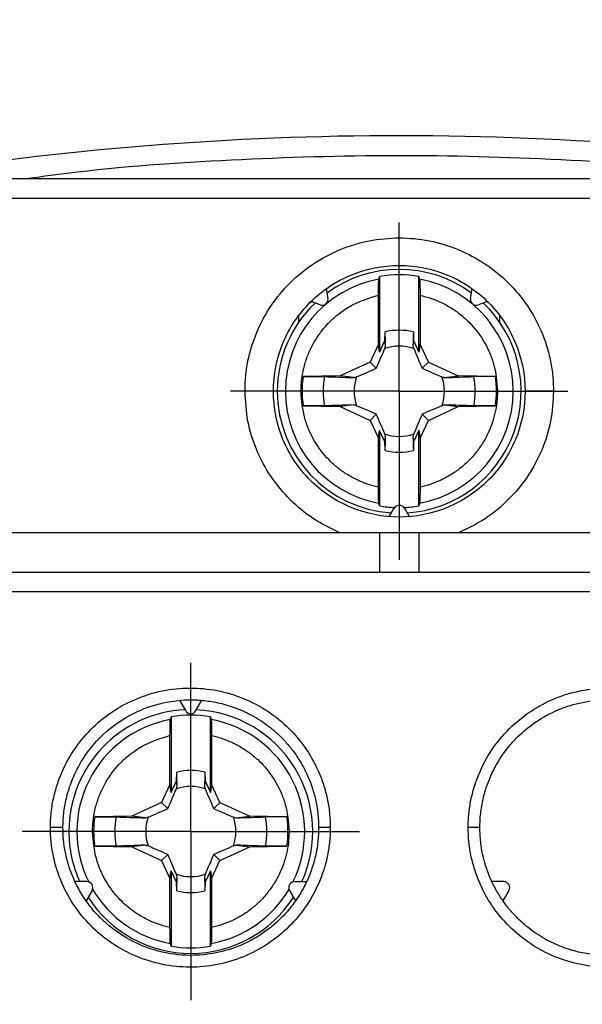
# Model space of a CAD drawing. Header units: inches. Extents: x 0.5 to 21.5, y 0.5 to 16.5.
# Tile 12 of 22: x 18.249 to 18.812, y 8.485 to 9.471. Entities that reach past the tile are written whole.
import ezdxf

# ---------------------------------------------------------------- set-up
doc = ezdxf.new("R2010")
doc.units = ezdxf.units.IN
doc.header["$LTSCALE"] = 2
doc.header["$MEASUREMENT"] = 0
doc.linetypes.add('CENTERX2', pattern=[0.8, 0.5, -0.1, 0.1, -0.1])
doc.layers.add('CENTER', color=40, linetype='CENTERX2')
doc.layers.add('DIMENSIONS', color=140, linetype='Continuous', lineweight=25)
doc.styles.add('SLDTEXTSTYLE0', font='TXT', dxfattribs={"width": 0.7})
doc.dimstyles.new('SLDDIMSTYLE0', dxfattribs={"dimtxt": 0.169922, "dimasz": 0.26, "dimexe": 0, "dimexo": 0.0625, "dimgap": 0.04248, "dimtad": 0, "dimtih": 1, "dimtoh": 1, "dimrnd": 1e-09, "dimzin": 12, "dimdsep": 46, "dimtxsty": 'SLDTEXTSTYLE0', "dimsah": 1, "dimcen": 0.09, "dimadec": 0, "dimazin": 3, "dimtfac": 1, "dimtofl": 0, "dimtmove": 0, "dimatfit": 3, "dimfxl": 0, "dimfrac": 2, "dimtolj": 1, "dimtzin": 12, "dimarcsym": 0})
doc.dimstyles.new('SLDDIMSTYLE1', dxfattribs={"dimtxt": 0.169922, "dimasz": 0.26, "dimexe": 0, "dimexo": 0.0625, "dimgap": 0.04248, "dimtad": 0, "dimtih": 1, "dimtoh": 1, "dimrnd": 1e-09, "dimzin": 12, "dimdsep": 46, "dimtxsty": 'SLDTEXTSTYLE0', "dimsah": 1, "dimcen": 0.09, "dimadec": 0, "dimazin": 3, "dimtfac": 1, "dimtmove": 0, "dimatfit": 0, "dimfxl": 0, "dimfrac": 2, "dimtolj": 1, "dimtzin": 12, "dimarcsym": 0})

# ---------------------------------------------------------------- blocks, each defined once
blk = doc.blocks.new('_D_7')
at = {"layer": 'DIMENSIONS'}
for p, q in [((19.41429, 9.41388), (20.56852, 9.41388)), ((20.31852, 9.41388), (20.31852, 8.23967)), ((20.06605, 7.93157), (20.00899, 7.93157)), ((20.00899, 7.93157), (20.00899, 7.66151)), ((20.57099, 7.93157), (20.62805, 7.93157)), ((20.62805, 7.93157), (20.62805, 7.66151)), ((20.00899, 7.66151), (20.06605, 7.66151)), ((20.62805, 7.66151), (20.57099, 7.66151)), ((20.31852, 6.38238), (20.31852, 7.62347)), ((18.04421, 6.38238), (20.56852, 6.38238))]:
    blk.add_line(p, q, dxfattribs=at)
for points in [[(20.31852, 9.41388), (20.27852, 9.15388), (20.35852, 9.15388)], [(20.31852, 6.38238), (20.35852, 6.64238), (20.27852, 6.64238)]]:
    blk.add_solid(points, dxfattribs=at)
at = {"layer": 'DIMENSIONS', "char_height": 0.166667, "attachment_point": 1, "style": 'SLDTEXTSTYLE0'}
for s, insert in [('3.03', (20.06605, 8.18446)), ('77.0', (20.06605, 7.87636))]:
    blk.add_mtext(s, dxfattribs=dict(at, insert=insert))
blk = doc.blocks.new('_D_9')
at = {"layer": 'DIMENSIONS'}
for p, q in [((17.74736, 9.39183), (17.74736, 10.45128)), ((19.51114, 9.41215), (19.51114, 10.45128)), ((17.74736, 10.20128), (17.24736, 10.20128)), ((18.36773, 10.20128), (18.31067, 10.20128)), ((18.31067, 10.20128), (18.31067, 9.93122)), ((18.87267, 10.20128), (18.92973, 10.20128)), ((18.92973, 10.20128), (18.92973, 9.93122)), ((19.51114, 10.20128), (20.01114, 10.20128)), ((18.31067, 9.93122), (18.36773, 9.93122)), ((18.92973, 9.93122), (18.87267, 9.93122))]:
    blk.add_line(p, q, dxfattribs=at)
for points in [[(17.74736, 10.20128), (17.48736, 10.24128), (17.48736, 10.16128)], [(19.51114, 10.20128), (19.77114, 10.16128), (19.77114, 10.24128)]]:
    blk.add_solid(points, dxfattribs=at)
at = {"layer": 'DIMENSIONS', "char_height": 0.166667, "attachment_point": 1, "style": 'SLDTEXTSTYLE0'}
for s, insert in [('1.76', (18.36773, 10.45416)), ('44.8', (18.36773, 10.14606))]:
    blk.add_mtext(s, dxfattribs=dict(at, insert=insert))
blk = doc.blocks.new('SW_CENTERMARKSYMBOL_5')
at = {"layer": 'CENTER', "color": 0}
for p, q in [((0, 0.1), (0, 0.1689)), ((0, 0), (0, 0.1)), ((-0.1, 0), (-0.1689, 0)), ((0, 0), (-0.1, 0)), ((0, 0), (0, -0.1)), ((0, 0), (0.1, 0)), ((0.1, 0), (0.1689, 0)), ((0, -0.1), (0, -0.1689))]:
    blk.add_line(p, q, dxfattribs=at)
blk = doc.blocks.new('SW_CENTERMARKSYMBOL_7')
at = {"layer": 'CENTER', "color": 0}
for p, q in [((0, 0.1), (0, 0.1689)), ((0, 0), (0, 0.1)), ((-0.1, 0), (-0.1689, 0)), ((0, 0), (-0.1, 0)), ((0, 0), (0, -0.1)), ((0, 0), (0.1, 0)), ((0.1, 0), (0.1689, 0)), ((0, -0.1), (0, -0.1689))]:
    blk.add_line(p, q, dxfattribs=at)

msp = doc.modelspace()

# ---------------------------------------------------------------- linework, layer by layer
for p, q in [((19.4784, 9.31151), (17.78009, 9.31151)), ((19.48177, 9.29183), (17.77672, 9.29183)), ((18.60956, 9.21378), (18.60956, 9.13812)), ((18.64893, 9.13812), (18.64893, 9.21378)), ((18.55618, 9.20155), (18.55788, 9.19193)), ((18.70062, 9.19193), (18.70231, 9.20155)), ((18.60843, 9.14601), (18.60843, 9.195)), ((18.65007, 9.195), (18.65007, 9.14601)), ((18.55004, 9.18535), (18.54086, 9.18869)), ((18.71763, 9.18869), (18.70845, 9.18535)), ((18.52885, 9.16832), (18.52885, 9.17377)), ((18.72964, 9.17488), (18.72964, 9.16832)), ((18.61496, 9.1497), (18.61512, 9.15834)), ((18.64338, 9.15834), (18.64353, 9.1497)), ((18.60843, 9.14601), (18.60007, 9.12809)), ((18.60956, 9.13812), (18.60843, 9.14601)), ((18.60956, 9.13812), (18.61496, 9.1497)), ((18.61558, 9.14463), (18.61496, 9.1497)), ((18.64353, 9.1497), (18.64292, 9.14463)), ((18.64353, 9.1497), (18.64893, 9.13812)), ((18.65007, 9.14601), (18.64893, 9.13812)), ((18.65842, 9.12809), (18.65007, 9.14601)), ((18.60007, 9.12809), (18.57027, 9.11419)), ((18.60629, 9.12188), (18.60007, 9.12809)), ((18.65842, 9.12809), (18.65221, 9.12188)), ((18.65842, 9.12809), (18.68823, 9.11419)), ((18.57027, 9.11419), (18.53306, 9.11354)), ((18.58354, 9.11259), (18.57027, 9.11419)), ((18.67496, 9.11259), (18.68823, 9.11419)), ((18.72544, 9.11354), (18.68823, 9.11419)), ((18.53306, 9.08429), (18.57027, 9.08364)), ((18.58354, 9.08525), (18.57027, 9.08364)), ((18.57027, 9.08364), (18.60007, 9.06974)), ((18.65842, 9.06974), (18.68823, 9.08364)), ((18.67496, 9.08525), (18.68823, 9.08364)), ((18.68823, 9.08364), (18.72544, 9.08429)), ((18.60629, 9.07595), (18.60007, 9.06974)), ((18.65221, 9.07595), (18.65842, 9.06974)), ((18.60007, 9.06974), (18.60843, 9.05182)), ((18.65007, 9.05182), (18.65842, 9.06974)), ((18.60843, 9.05182), (18.60956, 9.05971)), ((18.60956, 9.05971), (18.60956, 8.98405)), ((18.61496, 9.04813), (18.60956, 9.05971)), ((18.61496, 9.04813), (18.61558, 9.0532)), ((18.64292, 9.0532), (18.64353, 9.04813)), ((18.64893, 9.05971), (18.64353, 9.04813)), ((18.64893, 9.05971), (18.65007, 9.05182)), ((18.64893, 8.98405), (18.64893, 9.05971)), ((18.60843, 9.00283), (18.60843, 9.05182)), ((18.61512, 9.03949), (18.61496, 9.04813)), ((18.64353, 9.04813), (18.64338, 9.03949)), ((18.65007, 9.05182), (18.65007, 9.00283)), ((18.61925, 8.97333), (18.62413, 8.98179)), ((18.63436, 8.98179), (18.63925, 8.97333)), ((18.60956, 8.95718), (17.78372, 8.95718)), ((18.60956, 8.95718), (18.60956, 8.91781)), ((18.64893, 8.95718), (18.60956, 8.95718)), ((18.64893, 8.95718), (18.64893, 8.91781)), ((19.02689, 8.95718), (18.64893, 8.95718)), ((19.47782, 8.89813), (17.78068, 8.89813)), ((18.41547, 8.77903), (18.4095, 8.78938)), ((18.4257, 8.77903), (18.43167, 8.78938)), ((18.4009, 8.77283), (18.4009, 8.69718)), ((18.44027, 8.69718), (18.44027, 8.77283)), ((18.39977, 8.70506), (18.39977, 8.75406)), ((18.44141, 8.75406), (18.44141, 8.70506)), ((18.4063, 8.70876), (18.40645, 8.7174)), ((18.43472, 8.7174), (18.43487, 8.70876)), ((18.4009, 8.69718), (18.4063, 8.70876)), ((18.40692, 8.70368), (18.4063, 8.70876)), ((18.43487, 8.70876), (18.43426, 8.70368)), ((18.43487, 8.70876), (18.44027, 8.69718)), ((18.39977, 8.70506), (18.39141, 8.68715)), ((18.4009, 8.69718), (18.39977, 8.70506)), ((18.44141, 8.70506), (18.44027, 8.69718)), ((18.44976, 8.68715), (18.44141, 8.70506)), ((18.39141, 8.68715), (18.36161, 8.67325)), ((18.39762, 8.68093), (18.39141, 8.68715)), ((18.44976, 8.68715), (18.44355, 8.68093)), ((18.44976, 8.68715), (18.47957, 8.67325)), ((18.36161, 8.67325), (18.3244, 8.6726)), ((18.37487, 8.67164), (18.36161, 8.67325)), ((18.4663, 8.67164), (18.47957, 8.67325)), ((18.51678, 8.6726), (18.47957, 8.67325)), ((18.3244, 8.64335), (18.36161, 8.6427)), ((18.37487, 8.6443), (18.36161, 8.6427)), ((18.36161, 8.6427), (18.39141, 8.6288)), ((18.44976, 8.6288), (18.47957, 8.6427)), ((18.4663, 8.6443), (18.47957, 8.6427)), ((18.47957, 8.6427), (18.51678, 8.64335)), ((18.39762, 8.63501), (18.39141, 8.6288)), ((18.39141, 8.6288), (18.39977, 8.61088)), ((18.44141, 8.61088), (18.44976, 8.6288)), ((18.44355, 8.63501), (18.44976, 8.6288)), ((18.39977, 8.61088), (18.4009, 8.61877)), ((18.4009, 8.61877), (18.4009, 8.54311)), ((18.4063, 8.60718), (18.4009, 8.61877)), ((18.44027, 8.61877), (18.43487, 8.60718)), ((18.44027, 8.61877), (18.44141, 8.61088)), ((18.44027, 8.54311), (18.44027, 8.61877)), ((18.39977, 8.56188), (18.39977, 8.61088)), ((18.4063, 8.60718), (18.40692, 8.61226)), ((18.43426, 8.61226), (18.43487, 8.60718)), ((18.44141, 8.61088), (18.44141, 8.56188)), ((18.3166, 8.60777), (18.30465, 8.60777)), ((18.32171, 8.59892), (18.31574, 8.58857)), ((18.40645, 8.59854), (18.4063, 8.60718)), ((18.43487, 8.60718), (18.43472, 8.59854)), ((18.51946, 8.59892), (18.52544, 8.58857)), ((18.52458, 8.60777), (18.53652, 8.60777)), ((18.73392, 8.60777), (18.72197, 8.60777)), ((18.73903, 8.59892), (18.73306, 8.58857))]:
    msp.add_line(p, q)
for centre, radius, start, end in [((18.62925, 6.20522), 3.14961, 80.99424, 99.51235), ((18.62925, 9.09892), 0.12205, 53.6695, 126.3305), ((18.62925, 9.09892), 0.114, 100.32978, 259.67022), ((18.62925, 9.09892), 0.11654, 80.27509, 99.72491), ((18.62925, 9.09892), 0.114, 280.32978, 79.67022), ((18.55206, 9.1909), 0.00591, 250, 10), ((18.70643, 9.1909), 0.00591, 170, 180), ((18.70643, 9.1909), 0.00591, 180, 290), ((18.62925, 9.09892), 0.12205, 133.6695, 180), ((18.62925, 9.09892), 0.12205, 273.6695, 46.3305), ((18.62925, 9.09892), 0.06109, 76.62209, 103.37791), ((18.62925, 9.09892), 0.04517, 71.31851, 108.68149), ((18.62925, 9.09892), 0.09729, 171.35419, 188.64581), ((18.62925, 9.09892), 0.07615, 168.90274, 191.09726), ((18.62925, 9.09892), 0.04517, 161.31851, 198.68149), ((18.62925, 9.09892), 0.04517, 341.31851, 18.68149), ((18.62925, 9.09892), 0.07615, 348.90274, 11.09726), ((18.62925, 9.09892), 0.09729, 351.35419, 8.64581), ((18.62925, 9.09892), 0.12205, 180, 266.3305), ((18.62925, 9.09892), 0.04517, 251.31851, 288.68149), ((18.62925, 9.09892), 0.06109, 256.62209, 283.37791), ((18.62925, 9.09892), 0.11654, 260.27509, 267.71132), ((18.62925, 8.97884), 0.00591, 30, 150), ((18.62925, 9.09892), 0.11654, 272.28868, 279.72491), ((18.42059, 8.65797), 0.12205, 92.63371, 180), ((18.42059, 8.78199), 0.00591, 210, 330), ((18.42059, 8.65797), 0.12205, 335.71408, 87.36629), ((18.42059, 8.65797), 0.114, 100.32978, 206.27444), ((18.42059, 8.65797), 0.11654, 80.27509, 99.72491), ((18.42059, 8.65797), 0.114, 333.72556, 79.67022), ((18.42059, 8.65797), 0.06109, 76.62209, 103.37791), ((18.42059, 8.65797), 0.04517, 71.31851, 108.68149), ((18.42059, 8.65797), 0.09729, 171.35419, 188.64581), ((18.42059, 8.65797), 0.07615, 168.90274, 191.09726), ((18.42059, 8.65797), 0.04517, 161.31851, 198.68149), ((18.42059, 8.65797), 0.04517, 341.31851, 18.68149), ((18.42059, 8.65797), 0.07615, 348.90274, 11.09726), ((18.42059, 8.65797), 0.09729, 351.35419, 8.64581), ((18.42059, 8.65797), 0.12205, 180, 204.28592), ((18.42059, 8.65797), 0.04517, 251.31851, 288.68149), ((18.3166, 8.60187), 0.00591, 330, 90), ((18.42059, 8.65797), 0.114, 210.4185, 259.67022), ((18.42059, 8.65797), 0.114, 280.32978, 329.5815), ((18.52458, 8.60187), 0.00591, 90, 210), ((18.73392, 8.60187), 0.00591, 330, 90), ((18.42059, 8.65797), 0.12205, 212.63371, 327.36629), ((18.42059, 8.65797), 0.06109, 256.62209, 283.37791), ((18.42059, 8.65797), 0.11654, 260.27509, 279.72491)]:
    msp.add_arc(centre, radius, start, end)
for points, knots in [([(18.2525, 9.31151), (18.26723, 9.31356), (18.33645, 9.32315), (18.46117, 9.33162), (18.62614, 9.3368), (18.79112, 9.33197), (18.91774, 9.32354), (18.98885, 9.31379), (19.00547, 9.31151)], [0, 0, 0, 0, 0.059099, 0.277665, 0.496231, 0.714797, 0.933363, 1, 1, 1, 1]), ([(18.47485, 9.09892), (18.47489, 9.10145), (18.47496, 9.1065), (18.47553, 9.11404), (18.47645, 9.12152), (18.47774, 9.12892), (18.4794, 9.13625), (18.48143, 9.14351), (18.48383, 9.15071), (18.4893, 9.16477), (18.50003, 9.18486), (18.51939, 9.20816), (18.54284, 9.22741), (18.5697, 9.24162), (18.59884, 9.25052), (18.62921, 9.25342), (18.65959, 9.25054), (18.68872, 9.24165), (18.7156, 9.22745), (18.73906, 9.20821), (18.75843, 9.1849), (18.77037, 9.16258), (18.77722, 9.14365), (18.78092, 9.12899), (18.78322, 9.11405), (18.78351, 9.10397), (18.78365, 9.09892)], [0, 0, 0, 0, 0.015737, 0.031368, 0.04693, 0.062462, 0.078003, 0.093591, 0.109265, 0.125063, 0.187249, 0.249646, 0.311999, 0.374463, 0.437178, 0.499947, 0.562698, 0.625429, 0.687882, 0.750256, 0.81265, 0.874883, 0.906355, 0.937492, 0.968604, 1, 1, 1, 1]), ([(18.50327, 9.09892), (18.50327, 9.11542), (18.50655, 9.13194), (18.5192, 9.16242), (18.52855, 9.1764), (18.55188, 9.1997), (18.56585, 9.20903), (18.59631, 9.22163), (18.61277, 9.2249), (18.64572, 9.2249), (18.66219, 9.22163), (18.69264, 9.20903), (18.70662, 9.1997), (18.72995, 9.1764), (18.7393, 9.16242), (18.75194, 9.13194), (18.75523, 9.11542), (18.75523, 9.09892)], [0, 0, 0, 0, 0.125, 0.125, 0.25, 0.25, 0.375, 0.375, 0.5, 0.5, 0.625, 0.625, 0.75, 0.75, 0.875, 0.875, 1, 1, 1, 1]), ([(18.60843, 9.195), (18.60843, 9.19898), (18.60847, 9.20287), (18.6086, 9.20878), (18.6087, 9.2107), (18.60881, 9.21107)], [0, 0, 0, 0, 0.5, 0.5, 1, 1, 1, 1]), ([(18.64969, 9.21107), (18.64979, 9.2107), (18.64989, 9.20878), (18.65003, 9.20289), (18.65007, 9.19898), (18.65007, 9.195)], [0, 0, 0, 0, 0.5, 0.5, 1, 1, 1, 1]), ([(18.53093, 9.09818), (18.53095, 9.10016), (18.53099, 9.1041), (18.5315, 9.11), (18.53234, 9.11586), (18.53354, 9.12166), (18.53508, 9.12738), (18.53696, 9.133), (18.53917, 9.13849), (18.54172, 9.14384), (18.54446, 9.14881), (18.54734, 9.1534), (18.55134, 9.15906), (18.55694, 9.16582), (18.56438, 9.17306), (18.5731, 9.17986), (18.5871, 9.18866), (18.59977, 9.19243), (18.60843, 9.195)], [0, 0, 0, 0, 0.0441353, 0.0882707, 0.1324063, 0.1765423, 0.2206788, 0.2648158, 0.3089536, 0.3530923, 0.3972319, 0.4358333, 0.4744311, 0.5521843, 0.6320137, 0.7062305, 0.7992471, 1, 1, 1, 1]), ([(18.65007, 9.195), (18.65197, 9.19456), (18.65577, 9.19367), (18.66136, 9.1919), (18.66683, 9.18983), (18.67218, 9.18743), (18.67737, 9.18472), (18.68239, 9.18171), (18.68723, 9.1784), (18.69186, 9.17481), (18.69736, 9.16999), (18.70348, 9.16365), (18.7099, 9.15547), (18.71535, 9.14678), (18.72013, 9.13694), (18.72575, 9.12159), (18.72683, 9.10855), (18.72756, 9.09965)], [0, 0, 0, 0, 0.044144, 0.088288, 0.132432, 0.176576, 0.220721, 0.264866, 0.309013, 0.35316, 0.397308, 0.474431, 0.552125, 0.632012, 0.706085, 0.799248, 1, 1, 1, 1]), ([(18.53306, 9.11354), (18.53751, 9.11362), (18.54188, 9.11366), (18.54938, 9.11368), (18.55251, 9.11364), (18.55452, 9.11357)], [0, 0, 0, 0, 0.5, 0.5, 1, 1, 1, 1]), ([(18.72544, 9.11354), (18.72099, 9.11362), (18.71662, 9.11366), (18.70912, 9.11368), (18.70598, 9.11364), (18.70398, 9.11357)], [0, 0, 0, 0, 0.5, 0.5, 1, 1, 1, 1]), ([(18.50327, 9.09892), (18.50327, 9.09892), (18.50265, 9.09892), (18.49987, 9.09892), (18.49768, 9.09892), (18.4921, 9.09892), (18.48872, 9.09892), (18.48173, 9.09892), (18.47815, 9.09892), (18.47485, 9.09892)], [0, 0, 0, 0, 0.25, 0.25, 0.5, 0.5, 0.75, 0.75, 1, 1, 1, 1]), ([(18.56992, 8.95718), (18.56088, 8.96151), (18.54274, 8.97018), (18.51947, 8.98969), (18.50004, 9.01292), (18.48583, 9.03969), (18.47654, 9.06868), (18.47541, 9.08884), (18.47485, 9.09892)], [0, 0, 0, 0, 0.165861, 0.332636, 0.499469, 0.665868, 0.833071, 1, 1, 1, 1]), ([(18.75523, 9.09892), (18.75523, 9.08241), (18.75194, 9.0659), (18.7393, 9.03541), (18.72995, 9.02144), (18.70662, 8.99813), (18.69264, 8.98881), (18.66219, 8.9762), (18.64572, 8.97293), (18.61277, 8.97293), (18.5963, 8.9762), (18.56585, 8.98881), (18.55188, 8.99813), (18.52855, 9.02144), (18.5192, 9.03541), (18.50655, 9.0659), (18.50327, 9.08242), (18.50327, 9.09892)], [0, 0, 0, 0, 0.125, 0.125, 0.25, 0.25, 0.375, 0.375, 0.5, 0.5, 0.625, 0.625, 0.75, 0.75, 0.875, 0.875, 1, 1, 1, 1]), ([(18.60843, 9.00283), (18.60653, 9.00327), (18.60273, 9.00417), (18.59714, 9.00593), (18.59166, 9.008), (18.58632, 9.0104), (18.58113, 9.01311), (18.5761, 9.01613), (18.57127, 9.01943), (18.56664, 9.02303), (18.56113, 9.02784), (18.55501, 9.03418), (18.5486, 9.04236), (18.54315, 9.05105), (18.53837, 9.06089), (18.53275, 9.07625), (18.53167, 9.08928), (18.53093, 9.09818)], [0, 0, 0, 0, 0.044144, 0.088288, 0.132432, 0.176576, 0.220721, 0.264867, 0.309013, 0.35316, 0.397308, 0.474431, 0.552125, 0.632012, 0.706086, 0.799248, 1, 1, 1, 1]), ([(18.72756, 9.09965), (18.72756, 9.0994), (18.72758, 9.09546), (18.72715, 9.08779), (18.72527, 9.07681), (18.72216, 9.06612), (18.71787, 9.05584), (18.71244, 9.04611), (18.70595, 9.03706), (18.69847, 9.0288), (18.69011, 9.02143), (18.68098, 9.01505), (18.67118, 9.00977), (18.66086, 9.00554), (18.65367, 9.00373), (18.65007, 9.00283)], [0, 0, 0, 0, 0.0054604, 0.0883359, 0.171213, 0.2540913, 0.3369705, 0.4198503, 0.5027304, 0.5856105, 0.6684903, 0.7513694, 0.8342476, 0.9171246, 1, 1, 1, 1]), ([(18.78365, 9.09892), (18.78308, 9.08885), (18.78195, 9.0687), (18.77269, 9.03973), (18.75849, 9.01296), (18.73908, 8.98974), (18.7158, 8.97021), (18.69765, 8.96152), (18.68859, 8.95718)], [0, 0, 0, 0, 0.166768, 0.333911, 0.500198, 0.667048, 0.83378, 1, 1, 1, 1]), ([(18.78365, 9.09892), (18.78035, 9.09892), (18.77676, 9.09892), (18.76978, 9.09892), (18.7664, 9.09892), (18.76082, 9.09892), (18.75863, 9.09892), (18.75584, 9.09892), (18.75523, 9.09892), (18.75523, 9.09892)], [0, 0, 0, 0, 0.25, 0.25, 0.5, 0.5, 0.75, 0.75, 1, 1, 1, 1]), ([(18.55452, 9.08426), (18.55251, 9.08419), (18.5494, 9.08416), (18.5419, 9.08417), (18.5375, 9.08421), (18.53306, 9.08429)], [0, 0, 0, 0, 0.5, 0.5, 1, 1, 1, 1]), ([(18.72544, 9.08429), (18.72099, 9.08421), (18.71662, 9.08417), (18.70912, 9.08416), (18.70598, 9.08419), (18.70398, 9.08426)], [0, 0, 0, 0, 0.5, 0.5, 1, 1, 1, 1]), ([(18.60881, 8.98676), (18.6087, 8.98713), (18.6086, 8.98906), (18.60847, 8.99495), (18.60843, 8.99885), (18.60843, 9.00283)], [0, 0, 0, 0, 0.5, 0.5, 1, 1, 1, 1]), ([(18.65007, 9.00283), (18.65007, 8.99885), (18.65003, 8.99496), (18.64989, 8.98905), (18.64979, 8.98713), (18.64969, 8.98676)], [0, 0, 0, 0, 0.5, 0.5, 1, 1, 1, 1]), ([(17.7837, 8.91781), (17.79927, 8.91781), (17.83039, 8.91781), (17.87713, 8.91781), (17.92391, 8.91781), (17.97071, 8.91781), (18.01754, 8.91781), (18.06441, 8.91781), (18.11131, 8.91781), (18.15824, 8.91781), (18.2052, 8.91781), (18.25219, 8.91781), (18.29921, 8.91781), (18.34627, 8.91781), (18.39336, 8.91781), (18.44047, 8.91781), (18.48762, 8.91781), (18.5348, 8.91781), (18.58202, 8.91781), (18.64184, 8.91781), (18.71423, 8.91781), (18.79915, 8.91781), (18.88396, 8.91781), (18.96868, 8.91781), (19.05329, 8.91781), (19.1378, 8.91781), (19.22222, 8.91781), (19.30653, 8.91781), (19.39076, 8.91781), (19.44677, 8.91781), (19.47479, 8.91781)], [0, 0, 0, 0, 0.0278228, 0.0556295, 0.083422, 0.1112025, 0.1389728, 0.1667352, 0.1944915, 0.2222439, 0.2499945, 0.2777452, 0.3054981, 0.3332552, 0.3610186, 0.3887904, 0.4165726, 0.4443671, 0.4721762, 0.5000017, 0.5500707, 0.6000926, 0.6500793, 0.7000426, 0.7499945, 0.7999469, 0.8499117, 0.8999009, 0.9499264, 1, 1, 1, 1]), ([(18.28008, 8.66191), (18.28012, 8.66449), (18.2802, 8.66963), (18.28085, 8.67731), (18.2819, 8.68492), (18.28338, 8.69246), (18.28529, 8.69992), (18.28761, 8.70731), (18.29262, 8.72069), (18.30236, 8.73931), (18.3198, 8.76067), (18.34103, 8.7784), (18.36543, 8.79152), (18.39194, 8.7998), (18.41956, 8.80255), (18.44715, 8.80002), (18.47362, 8.79203), (18.49808, 8.77918), (18.51947, 8.76168), (18.53715, 8.74046), (18.54805, 8.7201), (18.55432, 8.70281), (18.55771, 8.68941), (18.55982, 8.67575), (18.56007, 8.66654), (18.5602, 8.66191)], [0, 0, 0, 0, 0.017625, 0.035141, 0.052601, 0.070059, 0.087571, 0.105189, 0.122967, 0.185158, 0.247692, 0.310295, 0.373023, 0.435949, 0.498911, 0.561523, 0.624122, 0.686637, 0.749105, 0.811678, 0.874138, 0.90579, 0.93711, 0.968409, 1, 1, 1, 1]), ([(18.69829, 8.66191), (18.69833, 8.66423), (18.69839, 8.66885), (18.69892, 8.67575), (18.69976, 8.68258), (18.70094, 8.68935), (18.70246, 8.69605), (18.70432, 8.70269), (18.70652, 8.70927), (18.71152, 8.7221), (18.72132, 8.74041), (18.73897, 8.76162), (18.76033, 8.77912), (18.78475, 8.79197), (18.81119, 8.79999), (18.83875, 8.80255), (18.86635, 8.79984), (18.89287, 8.79161), (18.9173, 8.77851), (18.93855, 8.76082), (18.95602, 8.73949), (18.96668, 8.71917), (18.97276, 8.70203), (18.97601, 8.68886), (18.97805, 8.67546), (18.9783, 8.66644), (18.97842, 8.66191)], [0, 0, 0, 0, 0.015837, 0.031565, 0.047222, 0.062847, 0.078479, 0.094158, 0.109922, 0.125808, 0.188193, 0.250747, 0.313136, 0.375611, 0.438127, 0.50069, 0.563605, 0.62652, 0.689259, 0.751917, 0.814346, 0.876524, 0.907629, 0.93838, 0.969072, 1, 1, 1, 1]), ([(18.29263, 8.66191), (18.29267, 8.66426), (18.29275, 8.66903), (18.29338, 8.67628), (18.29443, 8.68371), (18.29597, 8.69129), (18.29804, 8.69899), (18.30065, 8.70675), (18.30386, 8.71454), (18.30768, 8.72231), (18.31213, 8.72999), (18.31724, 8.73753), (18.32302, 8.74487), (18.33596, 8.75901), (18.35712, 8.77479), (18.38496, 8.78567), (18.40541, 8.78931), (18.41847, 8.78996), (18.42703, 8.78976), (18.43423, 8.7892), (18.4418, 8.78817), (18.4497, 8.7866), (18.4579, 8.7844), (18.46633, 8.78152), (18.47493, 8.77788), (18.48361, 8.77341), (18.49228, 8.76806), (18.50082, 8.76177), (18.50913, 8.75451), (18.51706, 8.74623), (18.52447, 8.73693), (18.5312, 8.72662), (18.53709, 8.71533), (18.54198, 8.7031), (18.54565, 8.69002), (18.54807, 8.67619), (18.54838, 8.66672), (18.54854, 8.66191)], [0, 0, 0, 0, 0.017521, 0.035623, 0.0543, 0.073544, 0.093356, 0.113738, 0.134691, 0.156216, 0.178312, 0.200978, 0.224214, 0.24802, 0.344136, 0.418003, 0.469537, 0.49868, 0.515585, 0.533543, 0.552553, 0.572616, 0.593732, 0.6159, 0.639122, 0.663398, 0.688726, 0.715109, 0.742545, 0.771035, 0.80058, 0.831179, 0.862833, 0.895538, 0.929299, 0.964129, 1, 1, 1, 1]), ([(18.70996, 8.66191), (18.71, 8.66431), (18.71008, 8.66912), (18.71071, 8.6763), (18.71171, 8.68344), (18.71313, 8.69052), (18.71494, 8.6975), (18.71713, 8.70436), (18.71972, 8.71109), (18.72267, 8.71767), (18.72599, 8.72407), (18.72967, 8.73027), (18.73369, 8.73625), (18.73804, 8.742), (18.7427, 8.74749), (18.75719, 8.76273), (18.78759, 8.78321), (18.83208, 8.79204), (18.88238, 8.78557), (18.91794, 8.76505), (18.93967, 8.74002), (18.9484, 8.72704), (18.95521, 8.71372), (18.96022, 8.70034), (18.96357, 8.68716), (18.96552, 8.67437), (18.96575, 8.66599), (18.96586, 8.66191)], [0, 0, 0, 0, 0.017988, 0.035986, 0.053987, 0.071984, 0.089976, 0.107965, 0.125952, 0.14394, 0.161928, 0.179916, 0.197903, 0.215889, 0.233874, 0.251857, 0.373394, 0.500998, 0.58223, 0.75084, 0.791498, 0.830469, 0.867753, 0.903345, 0.937252, 0.969478, 1, 1, 1, 1]), ([(18.39977, 8.75406), (18.39977, 8.75804), (18.39981, 8.76193), (18.39994, 8.76784), (18.40004, 8.76976), (18.40014, 8.77013)], [0, 0, 0, 0, 0.5, 0.5, 1, 1, 1, 1]), ([(18.44103, 8.77013), (18.44113, 8.76976), (18.44123, 8.76783), (18.44137, 8.76194), (18.44141, 8.75803), (18.44141, 8.75406)], [0, 0, 0, 0, 0.5, 0.5, 1, 1, 1, 1]), ([(18.32227, 8.65724), (18.32229, 8.65921), (18.32233, 8.66316), (18.32284, 8.66906), (18.32368, 8.67492), (18.32488, 8.68072), (18.32642, 8.68644), (18.3283, 8.69205), (18.33051, 8.69754), (18.33306, 8.70289), (18.33579, 8.70786), (18.33868, 8.71246), (18.34268, 8.71811), (18.34828, 8.72488), (18.35572, 8.73212), (18.36443, 8.73892), (18.37844, 8.74771), (18.39111, 8.75148), (18.39977, 8.75406)], [0, 0, 0, 0, 0.044135, 0.088271, 0.132406, 0.176542, 0.220679, 0.264816, 0.308954, 0.353092, 0.397232, 0.435833, 0.474431, 0.552184, 0.632014, 0.706231, 0.799247, 1, 1, 1, 1]), ([(18.44141, 8.75406), (18.44331, 8.75361), (18.44711, 8.75272), (18.45269, 8.75096), (18.45817, 8.74889), (18.46352, 8.74649), (18.46871, 8.74378), (18.47373, 8.74076), (18.47857, 8.73745), (18.4832, 8.73386), (18.4887, 8.72904), (18.49482, 8.7227), (18.50124, 8.71453), (18.50669, 8.70583), (18.51146, 8.696), (18.51709, 8.68064), (18.51817, 8.66761), (18.5189, 8.6587)], [0, 0, 0, 0, 0.044144, 0.088288, 0.132432, 0.176576, 0.220721, 0.264866, 0.309013, 0.35316, 0.397308, 0.474431, 0.552125, 0.632012, 0.706085, 0.799248, 1, 1, 1, 1]), ([(18.3244, 8.6726), (18.32884, 8.67267), (18.33321, 8.67272), (18.34072, 8.67273), (18.34385, 8.6727), (18.34586, 8.67263)], [0, 0, 0, 0, 0.5, 0.5, 1, 1, 1, 1]), ([(18.51678, 8.6726), (18.51233, 8.67267), (18.50796, 8.67272), (18.50046, 8.67273), (18.49732, 8.6727), (18.49532, 8.67263)], [0, 0, 0, 0, 0.5, 0.5, 1, 1, 1, 1]), ([(18.5602, 8.66191), (18.56017, 8.65959), (18.56011, 8.65496), (18.55958, 8.64806), (18.55874, 8.64122), (18.55755, 8.63445), (18.55603, 8.62774), (18.55417, 8.6211), (18.55196, 8.61452), (18.54696, 8.60168), (18.53715, 8.58336), (18.51948, 8.56214), (18.49809, 8.54464), (18.47364, 8.5318), (18.44717, 8.5238), (18.41959, 8.52127), (18.39197, 8.52401), (18.36547, 8.53228), (18.34106, 8.5454), (18.31983, 8.56312), (18.30238, 8.58448), (18.29174, 8.60481), (18.2857, 8.62193), (18.28247, 8.63506), (18.28045, 8.64841), (18.2802, 8.6574), (18.28008, 8.66191)], [0, 0, 0, 0, 0.015848, 0.0315868, 0.0472547, 0.0628907, 0.0785339, 0.0942237, 0.1099986, 0.1258969, 0.1883215, 0.2509162, 0.3133534, 0.3758766, 0.4384456, 0.5010619, 0.5639971, 0.6269319, 0.6896461, 0.7522757, 0.8147641, 0.8769711, 0.9079764, 0.9386227, 0.9692, 1, 1, 1, 1]), ([(18.29263, 8.66191), (18.29263, 8.66191), (18.29236, 8.66191), (18.29112, 8.66191), (18.29015, 8.66191), (18.28766, 8.66191), (18.28616, 8.66191), (18.28308, 8.66191), (18.28151, 8.66191), (18.28008, 8.66191)], [0, 0, 0, 0, 0.25, 0.25, 0.5, 0.5, 0.75, 0.75, 1, 1, 1, 1]), ([(18.54854, 8.66191), (18.5485, 8.6595), (18.54842, 8.6547), (18.54779, 8.6475), (18.54678, 8.64036), (18.54537, 8.63328), (18.54355, 8.6263), (18.54135, 8.61943), (18.53877, 8.61269), (18.53581, 8.60611), (18.53248, 8.59971), (18.5288, 8.59351), (18.52478, 8.58752), (18.52042, 8.58177), (18.51575, 8.57628), (18.50125, 8.56103), (18.47081, 8.54057), (18.42633, 8.53178), (18.37603, 8.53828), (18.34049, 8.55882), (18.31876, 8.58389), (18.31005, 8.59686), (18.30326, 8.61016), (18.29826, 8.62352), (18.29493, 8.63669), (18.29298, 8.64946), (18.29275, 8.65784), (18.29263, 8.66191)], [0, 0, 0, 0, 0.018, 0.036011, 0.054024, 0.072033, 0.090037, 0.108039, 0.126038, 0.144038, 0.162039, 0.180039, 0.198038, 0.216036, 0.234033, 0.25203, 0.373642, 0.501371, 0.582229, 0.751193, 0.791782, 0.830691, 0.867919, 0.903461, 0.937323, 0.969511, 1, 1, 1, 1]), ([(18.5189, 8.6587), (18.5189, 8.65846), (18.51892, 8.65451), (18.51848, 8.64685), (18.51661, 8.63587), (18.5135, 8.62517), (18.5092, 8.61489), (18.50378, 8.60517), (18.49728, 8.59611), (18.48981, 8.58785), (18.48145, 8.58049), (18.47232, 8.57411), (18.46252, 8.56882), (18.4522, 8.56459), (18.445, 8.56279), (18.44141, 8.56188)], [0, 0, 0, 0, 0.0054604, 0.0883359, 0.171213, 0.2540913, 0.3369705, 0.4198503, 0.5027304, 0.5856105, 0.6684903, 0.7513694, 0.8342476, 0.9171246, 1, 1, 1, 1]), ([(18.5602, 8.66191), (18.55748, 8.66191), (18.55429, 8.66191), (18.54971, 8.66191), (18.54854, 8.66191), (18.54854, 8.66191)], [0, 0, 0, 0, 0.5, 0.5, 1, 1, 1, 1]), ([(18.97842, 8.66191), (18.97838, 8.65932), (18.9783, 8.65415), (18.97764, 8.64644), (18.97658, 8.63881), (18.97509, 8.63125), (18.97318, 8.62376), (18.97084, 8.61635), (18.9658, 8.60296), (18.95604, 8.58436), (18.93858, 8.56303), (18.91733, 8.54532), (18.8929, 8.53223), (18.86639, 8.52399), (18.83878, 8.52127), (18.81121, 8.52382), (18.78477, 8.53183), (18.76034, 8.54469), (18.73898, 8.56219), (18.72132, 8.5834), (18.71043, 8.60376), (18.70417, 8.62103), (18.70079, 8.63442), (18.69868, 8.64808), (18.69842, 8.65728), (18.69829, 8.66191)], [0, 0, 0, 0, 0.0176975, 0.035281, 0.052805, 0.0703245, 0.0878945, 0.1055694, 0.1234029, 0.1855646, 0.2480396, 0.3106731, 0.3734283, 0.4363363, 0.4992791, 0.5618385, 0.6243858, 0.6868522, 0.7492722, 0.8118056, 0.8742261, 0.9058553, 0.9371531, 0.9684307, 1, 1, 1, 1]), ([(18.70996, 8.66191), (18.70996, 8.66191), (18.70878, 8.66191), (18.70421, 8.66191), (18.70102, 8.66191), (18.69829, 8.66191)], [0, 0, 0, 0, 0.5, 0.5, 1, 1, 1, 1]), ([(18.96586, 8.66191), (18.96582, 8.65956), (18.96575, 8.65478), (18.96512, 8.64752), (18.96407, 8.64008), (18.96252, 8.63249), (18.96045, 8.62479), (18.95782, 8.61701), (18.95461, 8.60921), (18.95078, 8.60144), (18.94632, 8.59375), (18.9412, 8.5862), (18.9354, 8.57886), (18.92246, 8.56475), (18.90133, 8.549), (18.87352, 8.53814), (18.85303, 8.53449), (18.83992, 8.53386), (18.83133, 8.53406), (18.82414, 8.53463), (18.81659, 8.53566), (18.80869, 8.53725), (18.8005, 8.53944), (18.79208, 8.54233), (18.78349, 8.54597), (18.77482, 8.55044), (18.76617, 8.55579), (18.75763, 8.56208), (18.74933, 8.56935), (18.74141, 8.57762), (18.734, 8.58691), (18.72728, 8.59722), (18.72139, 8.60851), (18.71651, 8.62074), (18.71284, 8.63381), (18.71042, 8.64763), (18.71011, 8.6571), (18.70996, 8.66191)], [0, 0, 0, 0, 0.017539, 0.035661, 0.05436, 0.073628, 0.093466, 0.113875, 0.134857, 0.156414, 0.178544, 0.201245, 0.224519, 0.248364, 0.344218, 0.418, 0.469628, 0.499047, 0.515927, 0.53386, 0.552847, 0.572887, 0.59398, 0.616127, 0.639328, 0.663583, 0.688891, 0.715255, 0.742672, 0.771144, 0.800671, 0.831254, 0.862892, 0.895581, 0.929328, 0.964142, 1, 1, 1, 1]), ([(18.39977, 8.56188), (18.39787, 8.56233), (18.39407, 8.56322), (18.38848, 8.56499), (18.383, 8.56706), (18.37766, 8.56946), (18.37246, 8.57217), (18.36744, 8.57518), (18.36261, 8.57849), (18.35798, 8.58208), (18.35247, 8.5869), (18.34635, 8.59324), (18.33994, 8.60141), (18.33448, 8.61011), (18.32971, 8.61994), (18.32408, 8.6353), (18.32301, 8.64834), (18.32227, 8.65724)], [0, 0, 0, 0, 0.044144, 0.088288, 0.132432, 0.176576, 0.220721, 0.264867, 0.309013, 0.35316, 0.397308, 0.474431, 0.552125, 0.632012, 0.706086, 0.799248, 1, 1, 1, 1]), ([(18.34586, 8.64331), (18.34385, 8.64324), (18.34074, 8.64321), (18.33324, 8.64322), (18.32884, 8.64327), (18.3244, 8.64335)], [0, 0, 0, 0, 0.5, 0.5, 1, 1, 1, 1]), ([(18.51678, 8.64335), (18.51233, 8.64327), (18.50796, 8.64322), (18.50046, 8.64321), (18.49732, 8.64324), (18.49532, 8.64331)], [0, 0, 0, 0, 0.5, 0.5, 1, 1, 1, 1]), ([(18.40014, 8.54581), (18.40004, 8.54619), (18.39994, 8.54811), (18.39981, 8.554), (18.39977, 8.55791), (18.39977, 8.56188)], [0, 0, 0, 0, 0.5, 0.5, 1, 1, 1, 1]), ([(18.44141, 8.56188), (18.44141, 8.55791), (18.44137, 8.55402), (18.44123, 8.54811), (18.44113, 8.54619), (18.44103, 8.54581)], [0, 0, 0, 0, 0.5, 0.5, 1, 1, 1, 1])]:
    msp.add_open_spline(points, degree=3, knots=knots)
for points in [[(18.60881, 9.21107), (18.60906, 9.21198), (18.60931, 9.21288), (18.60956, 9.21378)], [(18.64893, 9.21378), (18.64919, 9.21288), (18.64944, 9.21198), (18.64969, 9.21107)], [(18.61558, 9.14463), (18.61542, 9.14923), (18.61527, 9.15379), (18.61512, 9.15834)], [(18.64338, 9.15834), (18.64323, 9.15379), (18.64307, 9.14923), (18.64292, 9.14463)], [(18.60629, 9.12188), (18.6093, 9.12869), (18.61207, 9.13523), (18.61478, 9.1417)], [(18.61478, 9.1417), (18.61505, 9.14269), (18.61532, 9.14366), (18.61558, 9.14463)], [(18.64292, 9.14463), (18.64318, 9.14366), (18.64345, 9.14269), (18.64372, 9.1417)], [(18.64372, 9.1417), (18.64642, 9.13523), (18.64919, 9.12869), (18.65221, 9.12188)], [(18.58646, 9.11338), (18.59294, 9.11609), (18.59948, 9.11886), (18.60629, 9.12188)], [(18.65221, 9.12188), (18.65902, 9.11886), (18.66556, 9.11609), (18.67204, 9.11338)], [(18.55452, 9.11357), (18.56413, 9.11324), (18.57376, 9.11291), (18.58354, 9.11259)], [(18.58354, 9.11259), (18.5845, 9.11285), (18.58548, 9.11311), (18.58646, 9.11338)], [(18.67204, 9.11338), (18.67302, 9.11311), (18.67399, 9.11285), (18.67496, 9.11259)], [(18.67496, 9.11259), (18.68473, 9.11291), (18.69437, 9.11324), (18.70398, 9.11357)], [(18.58354, 9.08525), (18.57376, 9.08492), (18.56413, 9.08459), (18.55452, 9.08426)], [(18.58646, 9.08445), (18.58548, 9.08472), (18.5845, 9.08498), (18.58354, 9.08525)], [(18.60629, 9.07595), (18.59948, 9.07897), (18.59294, 9.08174), (18.58646, 9.08445)], [(18.67204, 9.08445), (18.66556, 9.08174), (18.65902, 9.07897), (18.65221, 9.07595)], [(18.67496, 9.08525), (18.67399, 9.08498), (18.67302, 9.08472), (18.67204, 9.08445)], [(18.70398, 9.08426), (18.69437, 9.08459), (18.68473, 9.08492), (18.67496, 9.08525)], [(18.61478, 9.05613), (18.61207, 9.0626), (18.6093, 9.06914), (18.60629, 9.07595)], [(18.65221, 9.07595), (18.64919, 9.06914), (18.64642, 9.0626), (18.64372, 9.05613)], [(18.61558, 9.0532), (18.61532, 9.05417), (18.61505, 9.05514), (18.61478, 9.05613)], [(18.61512, 9.03949), (18.61527, 9.04404), (18.61542, 9.0486), (18.61558, 9.0532)], [(18.64372, 9.05613), (18.64345, 9.05514), (18.64318, 9.05417), (18.64292, 9.0532)], [(18.64292, 9.0532), (18.64307, 9.0486), (18.64323, 9.04404), (18.64338, 9.03949)], [(18.60956, 8.98405), (18.60931, 8.98495), (18.60906, 8.98586), (18.60881, 8.98676)], [(18.64969, 8.98676), (18.64944, 8.98586), (18.64919, 8.98495), (18.64893, 8.98405)], [(18.40014, 8.77013), (18.4004, 8.77103), (18.40065, 8.77193), (18.4009, 8.77283)], [(18.44027, 8.77283), (18.44052, 8.77193), (18.44078, 8.77103), (18.44103, 8.77013)], [(18.40692, 8.70368), (18.40676, 8.70828), (18.40661, 8.71285), (18.40645, 8.7174)], [(18.43472, 8.7174), (18.43457, 8.71285), (18.43441, 8.70828), (18.43426, 8.70368)], [(18.39762, 8.68093), (18.40064, 8.68774), (18.40341, 8.69428), (18.40612, 8.70076)], [(18.40612, 8.70076), (18.40639, 8.70174), (18.40666, 8.70272), (18.40692, 8.70368)], [(18.43426, 8.70368), (18.43452, 8.70272), (18.43478, 8.70174), (18.43505, 8.70076)], [(18.43505, 8.70076), (18.43776, 8.69428), (18.44053, 8.68774), (18.44355, 8.68093)], [(18.3778, 8.67244), (18.38427, 8.67515), (18.39082, 8.67792), (18.39762, 8.68093)], [(18.44355, 8.68093), (18.45036, 8.67792), (18.4569, 8.67515), (18.46337, 8.67244)], [(18.34586, 8.67263), (18.35547, 8.6723), (18.3651, 8.67197), (18.37487, 8.67164)], [(18.37487, 8.67164), (18.37584, 8.6719), (18.37682, 8.67217), (18.3778, 8.67244)], [(18.46337, 8.67244), (18.46436, 8.67217), (18.46533, 8.6719), (18.4663, 8.67164)], [(18.4663, 8.67164), (18.47607, 8.67197), (18.48571, 8.6723), (18.49532, 8.67263)], [(18.37487, 8.6443), (18.3651, 8.64397), (18.35547, 8.64364), (18.34586, 8.64331)], [(18.3778, 8.6435), (18.37682, 8.64377), (18.37584, 8.64404), (18.37487, 8.6443)], [(18.39762, 8.63501), (18.39082, 8.63803), (18.38427, 8.6408), (18.3778, 8.6435)], [(18.46337, 8.6435), (18.4569, 8.6408), (18.45036, 8.63803), (18.44355, 8.63501)], [(18.4663, 8.6443), (18.46533, 8.64404), (18.46436, 8.64377), (18.46337, 8.6435)], [(18.49532, 8.64331), (18.48571, 8.64364), (18.47607, 8.64397), (18.4663, 8.6443)], [(18.40612, 8.61518), (18.40341, 8.62166), (18.40064, 8.6282), (18.39762, 8.63501)], [(18.44355, 8.63501), (18.44053, 8.6282), (18.43776, 8.62166), (18.43505, 8.61518)], [(18.40692, 8.61226), (18.40666, 8.61322), (18.40639, 8.6142), (18.40612, 8.61518)], [(18.40645, 8.59854), (18.40661, 8.60309), (18.40676, 8.60766), (18.40692, 8.61226)], [(18.43505, 8.61518), (18.43478, 8.6142), (18.43452, 8.61322), (18.43426, 8.61226)], [(18.43426, 8.61226), (18.43441, 8.60766), (18.43457, 8.60309), (18.43472, 8.59854)], [(18.4009, 8.54311), (18.40065, 8.54401), (18.4004, 8.54491), (18.40014, 8.54581)], [(18.44103, 8.54581), (18.44078, 8.54491), (18.44052, 8.54401), (18.44027, 8.54311)]]:
    msp.add_open_spline(points, degree=3)

# ---------------------------------------------------------------- block references
at = {"layer": 'CENTER'}
for name, p in [('SW_CENTERMARKSYMBOL_7', (18.62925, 9.09892)), ('SW_CENTERMARKSYMBOL_5', (18.42059, 8.65797))]:
    msp.add_blockref(name, p, dxfattribs=at)

# ---------------------------------------------------------------- dimensions: what is measured, and where the dimension line sits
at = {"layer": 'DIMENSIONS'}
for base, p1, p2, angle, dimstyle, picture, middle in [((19.51114, 10.20128), (17.74736, 9.29183), (19.51114, 9.31215), 0, 'SLDDIMSTYLE1', '_D_9', (18.6202, 10.20128)), ((20.31852, 6.38238), (19.31429, 9.41388), (17.94421, 6.38238), 90, 'SLDDIMSTYLE0', '_D_7', (20.31852, 7.93157))]:
    dim = msp.add_linear_dim(base=base, p1=p1, p2=p2, angle=angle, dimstyle=dimstyle, dxfattribs=at)
    dim.commit()
    dim.dimension.update_dxf_attribs({"geometry": picture, "text_midpoint": middle, "dimtype": 160})

doc.saveas('drawing.dxf')
